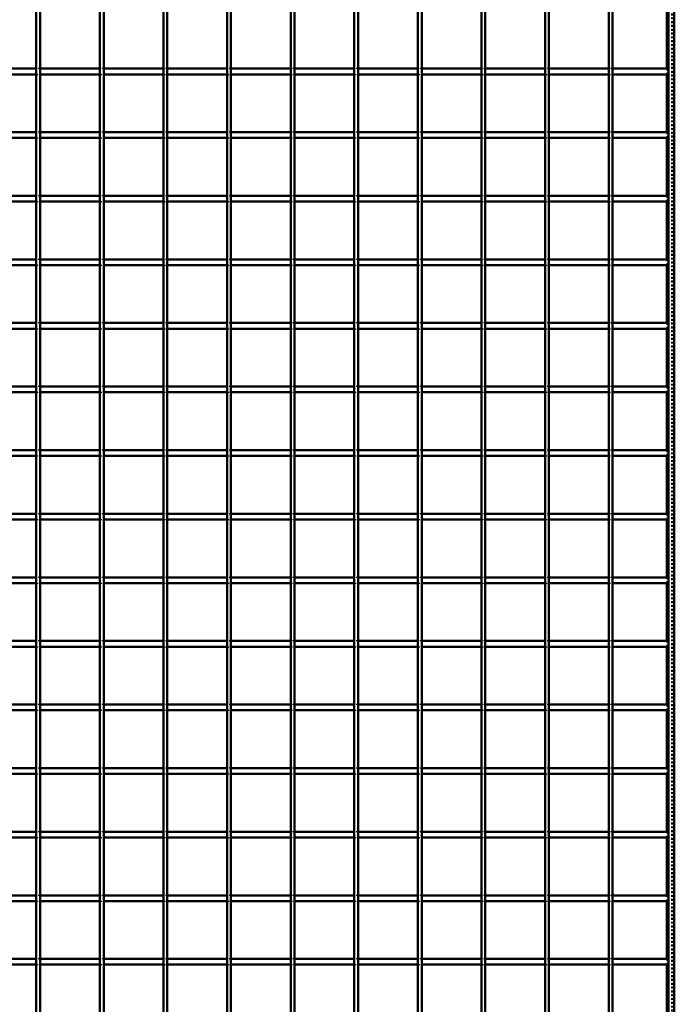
# Model space of a CAD drawing. Header units: millimetres. Extents: x -696 to 562, y -500 to 878.
# Tile 6 of 7: x 7 to 350, y -122 to 394. Entities that reach past the tile are written whole.
import ezdxf

# ---------------------------------------------------------------- set-up
doc = ezdxf.new("R2010")
doc.units = ezdxf.units.MM
doc.linetypes.add('Dashed', pattern=[2, 1, -1])
doc.layers.add('AM_0', color=7, linetype='Continuous', lineweight=50)
doc.layers.add('AM_9', color=6, linetype='Dashed', lineweight=25)

# ---------------------------------------------------------------- blocks, each defined once
blk = doc.blocks.new('1_LP330333P35011000700VERTICAL1_0_in_LPP3303331170010003500_4')
at = {"layer": 'AM_0'}
for p, q in [((347, 497), (347, -497)), ((350, 497), (350, -497)), ((346.05, 398.46), (346.05, 368.13)), ((346.05, 365.13), (346.05, 334.8)), ((346.05, 331.8), (346.05, 301.47)), ((346.05, 298.47), (346.05, 268.14)), ((346.05, 265.14), (346.05, 234.81)), ((346.05, 231.81), (346.05, 201.48)), ((346.05, 198.48), (346.05, 168.15)), ((346.05, 165.15), (346.05, 134.82)), ((346.05, 131.82), (346.05, 101.49)), ((346.05, 98.49), (346.05, 68.16)), ((346.05, 65.16), (346.05, 34.83)), ((346.05, 31.83), (346.05, 1.5)), ((346.05, -1.5), (346.05, -31.83)), ((346.05, -34.83), (346.05, -65.16)), ((346.05, -68.16), (346.05, -98.49)), ((346.05, -101.49), (346.05, -131.82))]:
    blk.add_line(p, q, dxfattribs=at)
at = {"layer": 'AM_9'}
for p, q in [((348.55, 497), (348.55, -497)), ((348.99, 497), (348.99, -497)), ((346.05, 368.13), (346.05, 365.13)), ((346.05, 334.8), (346.05, 331.8)), ((346.05, 301.47), (346.05, 298.47)), ((346.05, 268.14), (346.05, 265.14)), ((346.05, 234.81), (346.05, 231.81)), ((346.05, 201.48), (346.05, 198.48)), ((346.05, 168.15), (346.05, 165.15)), ((346.05, 134.82), (346.05, 131.82)), ((346.05, 101.49), (346.05, 98.49)), ((346.05, 68.16), (346.05, 65.16)), ((346.05, 34.83), (346.05, 31.83)), ((346.05, 1.5), (346.05, -1.5)), ((346.05, -31.83), (346.05, -34.83)), ((346.05, -65.16), (346.05, -68.16)), ((346.05, -98.49), (346.05, -101.49))]:
    blk.add_line(p, q, dxfattribs=at)
blk = doc.blocks.new('13_LP330333P35011000700VERTICALC11_0_in_LPP3303331170010003500_4')
at = {"layer": 'AM_0'}
for p, q in [((15.665, -497), (15.665, 497)), ((17.665, -497), (17.665, 497))]:
    blk.add_line(p, q, dxfattribs=at)
blk = doc.blocks.new('14_LP330333P35011000700VERTICALC12_0_in_LPP3303331170010003500_4')
at = {"layer": 'AM_0'}
for p, q in [((48.995, -497), (48.995, 497)), ((50.995, -497), (50.995, 497))]:
    blk.add_line(p, q, dxfattribs=at)
blk = doc.blocks.new('15_LP330333P35011000700VERTICALC13_0_in_LPP3303331170010003500_4')
at = {"layer": 'AM_0'}
for p, q in [((82.325, -497), (82.325, 497)), ((84.325, -497), (84.325, 497))]:
    blk.add_line(p, q, dxfattribs=at)
blk = doc.blocks.new('16_LP330333P35011000700VERTICALC14_0_in_LPP3303331170010003500_4')
at = {"layer": 'AM_0'}
for p, q in [((115.655, -497), (115.655, 497)), ((117.655, -497), (117.655, 497))]:
    blk.add_line(p, q, dxfattribs=at)
blk = doc.blocks.new('17_LP330333P35011000700VERTICALC15_0_in_LPP3303331170010003500_4')
at = {"layer": 'AM_0'}
for p, q in [((148.985, -497), (148.985, 497)), ((150.985, -497), (150.985, 497))]:
    blk.add_line(p, q, dxfattribs=at)
blk = doc.blocks.new('18_LP330333P35011000700VERTICALC16_0_in_LPP3303331170010003500_4')
at = {"layer": 'AM_0'}
for p, q in [((182.315, -497), (182.315, 497)), ((184.315, -497), (184.315, 497))]:
    blk.add_line(p, q, dxfattribs=at)
blk = doc.blocks.new('19_LP330333P35011000700VERTICALC17_0_in_LPP3303331170010003500_4')
at = {"layer": 'AM_0'}
for p, q in [((215.645, -497), (215.645, 497)), ((217.645, -497), (217.645, 497))]:
    blk.add_line(p, q, dxfattribs=at)
blk = doc.blocks.new('20_LP330333P35011000700VERTICALC18_0_in_LPP3303331170010003500_4')
at = {"layer": 'AM_0'}
for p, q in [((248.975, -497), (248.975, 497)), ((250.975, -497), (250.975, 497))]:
    blk.add_line(p, q, dxfattribs=at)
blk = doc.blocks.new('21_LP330333P35011000700VERTICALC19_0_in_LPP3303331170010003500_4')
at = {"layer": 'AM_0'}
for p, q in [((282.305, -497), (282.305, 497)), ((284.305, -497), (284.305, 497))]:
    blk.add_line(p, q, dxfattribs=at)
blk = doc.blocks.new('22_LP330333P35011000700VERTICALC20_0_in_LPP3303331170010003500_4')
at = {"layer": 'AM_0'}
for p, q in [((315.635, -497), (315.635, 497)), ((317.635, -497), (317.635, 497))]:
    blk.add_line(p, q, dxfattribs=at)
blk = doc.blocks.new('35_hzcyzpyenqxd6afd84x0zn5gw________0_in_LPP3303331170010003500_4')
at = {"layer": 'AM_0'}
for p, q in [((15.665, -98.49), (-15.665, -98.49)), ((15.665, -101.49), (-15.665, -101.49)), ((15.665, -98.49), (15.665, -101.49)), ((17.665, -101.49), (17.665, -98.49)), ((48.995, -98.49), (17.665, -98.49)), ((48.995, -101.49), (17.665, -101.49)), ((48.995, -98.49), (48.995, -101.49)), ((50.995, -101.49), (50.995, -98.49)), ((82.325, -98.49), (50.995, -98.49)), ((82.325, -101.49), (50.995, -101.49)), ((82.325, -98.49), (82.325, -101.49)), ((84.325, -101.49), (84.325, -98.49)), ((115.655, -98.49), (84.325, -98.49)), ((115.655, -101.49), (84.325, -101.49)), ((115.655, -98.49), (115.655, -101.49)), ((117.655, -101.49), (117.655, -98.49)), ((148.985, -98.49), (117.655, -98.49)), ((148.985, -101.49), (117.655, -101.49)), ((148.985, -98.49), (148.985, -101.49)), ((150.985, -101.49), (150.985, -98.49)), ((182.315, -98.49), (150.985, -98.49)), ((182.315, -101.49), (150.985, -101.49)), ((182.315, -98.49), (182.315, -101.49)), ((184.315, -101.49), (184.315, -98.49)), ((215.645, -98.49), (184.315, -98.49)), ((215.645, -101.49), (184.315, -101.49)), ((215.645, -98.49), (215.645, -101.49)), ((217.645, -101.49), (217.645, -98.49)), ((248.975, -98.49), (217.645, -98.49)), ((248.975, -101.49), (217.645, -101.49)), ((248.975, -98.49), (248.975, -101.49)), ((250.975, -101.49), (250.975, -98.49)), ((282.305, -98.49), (250.975, -98.49)), ((282.305, -101.49), (250.975, -101.49)), ((282.305, -98.49), (282.305, -101.49)), ((284.305, -101.49), (284.305, -98.49)), ((315.635, -98.49), (284.305, -98.49)), ((315.635, -101.49), (284.305, -101.49)), ((315.635, -98.49), (315.635, -101.49)), ((317.635, -101.49), (317.635, -98.49)), ((347, -98.49), (317.635, -98.49)), ((347, -101.49), (317.635, -101.49)), ((347, -98.49), (347, -101.49))]:
    blk.add_line(p, q, dxfattribs=at)
at = {"layer": 'AM_9'}
for p, q in [((17.665, -98.49), (15.665, -98.49)), ((15.665, -101.49), (17.665, -101.49)), ((50.995, -98.49), (48.995, -98.49)), ((48.995, -101.49), (50.995, -101.49)), ((84.325, -98.49), (82.325, -98.49)), ((82.325, -101.49), (84.325, -101.49)), ((117.655, -98.49), (115.655, -98.49)), ((115.655, -101.49), (117.655, -101.49)), ((150.985, -98.49), (148.985, -98.49)), ((148.985, -101.49), (150.985, -101.49)), ((184.315, -98.49), (182.315, -98.49)), ((182.315, -101.49), (184.315, -101.49)), ((217.645, -98.49), (215.645, -98.49)), ((215.645, -101.49), (217.645, -101.49)), ((250.975, -98.49), (248.975, -98.49)), ((248.975, -101.49), (250.975, -101.49)), ((284.305, -98.49), (282.305, -98.49)), ((282.305, -101.49), (284.305, -101.49)), ((317.635, -98.49), (315.635, -98.49)), ((315.635, -101.49), (317.635, -101.49))]:
    blk.add_line(p, q, dxfattribs=at)
blk = doc.blocks.new('36_xqg5qccw2bffuk1xe24c0advd________0_in_LPP3303331170010003500_4')
at = {"layer": 'AM_0'}
for p, q in [((15.665, -65.16), (-15.665, -65.16)), ((15.665, -65.16), (15.665, -68.16)), ((17.665, -68.16), (17.665, -65.16)), ((48.995, -65.16), (17.665, -65.16)), ((48.995, -65.16), (48.995, -68.16)), ((50.995, -68.16), (50.995, -65.16)), ((82.325, -65.16), (50.995, -65.16)), ((82.325, -65.16), (82.325, -68.16)), ((84.325, -68.16), (84.325, -65.16)), ((115.655, -65.16), (84.325, -65.16)), ((115.655, -65.16), (115.655, -68.16)), ((117.655, -68.16), (117.655, -65.16)), ((148.985, -65.16), (117.655, -65.16)), ((148.985, -65.16), (148.985, -68.16)), ((150.985, -68.16), (150.985, -65.16)), ((182.315, -65.16), (150.985, -65.16)), ((182.315, -65.16), (182.315, -68.16)), ((184.315, -68.16), (184.315, -65.16)), ((215.645, -65.16), (184.315, -65.16)), ((215.645, -65.16), (215.645, -68.16)), ((217.645, -68.16), (217.645, -65.16)), ((248.975, -65.16), (217.645, -65.16)), ((248.975, -65.16), (248.975, -68.16)), ((250.975, -68.16), (250.975, -65.16)), ((282.305, -65.16), (250.975, -65.16)), ((282.305, -65.16), (282.305, -68.16)), ((284.305, -68.16), (284.305, -65.16)), ((315.635, -65.16), (284.305, -65.16)), ((315.635, -65.16), (315.635, -68.16)), ((317.635, -68.16), (317.635, -65.16)), ((347, -65.16), (317.635, -65.16)), ((347, -65.16), (347, -68.16)), ((15.665, -68.16), (-15.665, -68.16)), ((48.995, -68.16), (17.665, -68.16)), ((82.325, -68.16), (50.995, -68.16)), ((115.655, -68.16), (84.325, -68.16)), ((148.985, -68.16), (117.655, -68.16)), ((182.315, -68.16), (150.985, -68.16)), ((215.645, -68.16), (184.315, -68.16)), ((248.975, -68.16), (217.645, -68.16)), ((282.305, -68.16), (250.975, -68.16)), ((315.635, -68.16), (284.305, -68.16)), ((347, -68.16), (317.635, -68.16))]:
    blk.add_line(p, q, dxfattribs=at)
at = {"layer": 'AM_9'}
for p, q in [((17.665, -65.16), (15.665, -65.16)), ((50.995, -65.16), (48.995, -65.16)), ((84.325, -65.16), (82.325, -65.16)), ((117.655, -65.16), (115.655, -65.16)), ((150.985, -65.16), (148.985, -65.16)), ((184.315, -65.16), (182.315, -65.16)), ((217.645, -65.16), (215.645, -65.16)), ((250.975, -65.16), (248.975, -65.16)), ((284.305, -65.16), (282.305, -65.16)), ((317.635, -65.16), (315.635, -65.16)), ((15.665, -68.16), (17.665, -68.16)), ((48.995, -68.16), (50.995, -68.16)), ((82.325, -68.16), (84.325, -68.16)), ((115.655, -68.16), (117.655, -68.16)), ((148.985, -68.16), (150.985, -68.16)), ((182.315, -68.16), (184.315, -68.16)), ((215.645, -68.16), (217.645, -68.16)), ((248.975, -68.16), (250.975, -68.16)), ((282.305, -68.16), (284.305, -68.16)), ((315.635, -68.16), (317.635, -68.16))]:
    blk.add_line(p, q, dxfattribs=at)
blk = doc.blocks.new('37_j4ew3pq302lbmgzq5lbo4mk5f________0_in_LPP3303331170010003500_4')
at = {"layer": 'AM_0'}
for p, q in [((15.665, -31.83), (-15.665, -31.83)), ((15.665, -34.83), (-15.665, -34.83)), ((15.665, -31.83), (15.665, -34.83)), ((17.665, -34.83), (17.665, -31.83)), ((48.995, -31.83), (17.665, -31.83)), ((48.995, -34.83), (17.665, -34.83)), ((48.995, -31.83), (48.995, -34.83)), ((50.995, -34.83), (50.995, -31.83)), ((82.325, -31.83), (50.995, -31.83)), ((82.325, -34.83), (50.995, -34.83)), ((82.325, -31.83), (82.325, -34.83)), ((84.325, -34.83), (84.325, -31.83)), ((115.655, -31.83), (84.325, -31.83)), ((115.655, -34.83), (84.325, -34.83)), ((115.655, -31.83), (115.655, -34.83)), ((117.655, -34.83), (117.655, -31.83)), ((148.985, -31.83), (117.655, -31.83)), ((148.985, -34.83), (117.655, -34.83)), ((148.985, -31.83), (148.985, -34.83)), ((150.985, -34.83), (150.985, -31.83)), ((182.315, -31.83), (150.985, -31.83)), ((182.315, -34.83), (150.985, -34.83)), ((182.315, -31.83), (182.315, -34.83)), ((184.315, -34.83), (184.315, -31.83)), ((215.645, -31.83), (184.315, -31.83)), ((215.645, -34.83), (184.315, -34.83)), ((215.645, -31.83), (215.645, -34.83)), ((217.645, -34.83), (217.645, -31.83)), ((248.975, -31.83), (217.645, -31.83)), ((248.975, -34.83), (217.645, -34.83)), ((248.975, -31.83), (248.975, -34.83)), ((250.975, -34.83), (250.975, -31.83)), ((282.305, -31.83), (250.975, -31.83)), ((282.305, -34.83), (250.975, -34.83)), ((282.305, -31.83), (282.305, -34.83)), ((284.305, -34.83), (284.305, -31.83)), ((315.635, -31.83), (284.305, -31.83)), ((315.635, -34.83), (284.305, -34.83)), ((315.635, -31.83), (315.635, -34.83)), ((317.635, -34.83), (317.635, -31.83)), ((347, -31.83), (317.635, -31.83)), ((347, -34.83), (317.635, -34.83)), ((347, -31.83), (347, -34.83))]:
    blk.add_line(p, q, dxfattribs=at)
at = {"layer": 'AM_9'}
for p, q in [((17.665, -31.83), (15.665, -31.83)), ((15.665, -34.83), (17.665, -34.83)), ((50.995, -31.83), (48.995, -31.83)), ((48.995, -34.83), (50.995, -34.83)), ((84.325, -31.83), (82.325, -31.83)), ((82.325, -34.83), (84.325, -34.83)), ((117.655, -31.83), (115.655, -31.83)), ((115.655, -34.83), (117.655, -34.83)), ((150.985, -31.83), (148.985, -31.83)), ((148.985, -34.83), (150.985, -34.83)), ((184.315, -31.83), (182.315, -31.83)), ((182.315, -34.83), (184.315, -34.83)), ((217.645, -31.83), (215.645, -31.83)), ((215.645, -34.83), (217.645, -34.83)), ((250.975, -31.83), (248.975, -31.83)), ((248.975, -34.83), (250.975, -34.83)), ((284.305, -31.83), (282.305, -31.83)), ((282.305, -34.83), (284.305, -34.83)), ((317.635, -31.83), (315.635, -31.83)), ((315.635, -34.83), (317.635, -34.83))]:
    blk.add_line(p, q, dxfattribs=at)
blk = doc.blocks.new('38_v9mpht1k2cjz7yeqeg72ng1te________0_in_LPP3303331170010003500_4')
at = {"layer": 'AM_0'}
for p, q in [((15.665, 1.5), (-15.665, 1.5)), ((15.665, 1.5), (15.665, -1.5)), ((17.665, -1.5), (17.665, 1.5)), ((48.995, 1.5), (17.665, 1.5)), ((48.995, 1.5), (48.995, -1.5)), ((50.995, -1.5), (50.995, 1.5)), ((82.325, 1.5), (50.995, 1.5)), ((82.325, 1.5), (82.325, -1.5)), ((84.325, -1.5), (84.325, 1.5)), ((115.655, 1.5), (84.325, 1.5)), ((115.655, 1.5), (115.655, -1.5)), ((117.655, -1.5), (117.655, 1.5)), ((148.985, 1.5), (117.655, 1.5)), ((148.985, 1.5), (148.985, -1.5)), ((150.985, -1.5), (150.985, 1.5)), ((182.315, 1.5), (150.985, 1.5)), ((182.315, 1.5), (182.315, -1.5)), ((184.315, -1.5), (184.315, 1.5)), ((215.645, 1.5), (184.315, 1.5)), ((215.645, 1.5), (215.645, -1.5)), ((217.645, -1.5), (217.645, 1.5)), ((248.975, 1.5), (217.645, 1.5)), ((248.975, 1.5), (248.975, -1.5)), ((250.975, -1.5), (250.975, 1.5)), ((282.305, 1.5), (250.975, 1.5)), ((282.305, 1.5), (282.305, -1.5)), ((284.305, -1.5), (284.305, 1.5)), ((315.635, 1.5), (284.305, 1.5)), ((315.635, 1.5), (315.635, -1.5)), ((317.635, -1.5), (317.635, 1.5)), ((347, 1.5), (317.635, 1.5)), ((347, 1.5), (347, -1.5)), ((15.665, -1.5), (-15.665, -1.5)), ((48.995, -1.5), (17.665, -1.5)), ((82.325, -1.5), (50.995, -1.5)), ((115.655, -1.5), (84.325, -1.5)), ((148.985, -1.5), (117.655, -1.5)), ((182.315, -1.5), (150.985, -1.5)), ((215.645, -1.5), (184.315, -1.5)), ((248.975, -1.5), (217.645, -1.5)), ((282.305, -1.5), (250.975, -1.5)), ((315.635, -1.5), (284.305, -1.5)), ((347, -1.5), (317.635, -1.5))]:
    blk.add_line(p, q, dxfattribs=at)
at = {"layer": 'AM_9'}
for p, q in [((17.665, 1.5), (15.665, 1.5)), ((50.995, 1.5), (48.995, 1.5)), ((84.325, 1.5), (82.325, 1.5)), ((117.655, 1.5), (115.655, 1.5)), ((150.985, 1.5), (148.985, 1.5)), ((184.315, 1.5), (182.315, 1.5)), ((217.645, 1.5), (215.645, 1.5)), ((250.975, 1.5), (248.975, 1.5)), ((284.305, 1.5), (282.305, 1.5)), ((317.635, 1.5), (315.635, 1.5)), ((15.665, -1.5), (17.665, -1.5)), ((48.995, -1.5), (50.995, -1.5)), ((82.325, -1.5), (84.325, -1.5)), ((115.655, -1.5), (117.655, -1.5)), ((148.985, -1.5), (150.985, -1.5)), ((182.315, -1.5), (184.315, -1.5)), ((215.645, -1.5), (217.645, -1.5)), ((248.975, -1.5), (250.975, -1.5)), ((282.305, -1.5), (284.305, -1.5)), ((315.635, -1.5), (317.635, -1.5))]:
    blk.add_line(p, q, dxfattribs=at)
blk = doc.blocks.new('39_onf0prrca7n8ifk83nmfxt8hm________0_in_LPP3303331170010003500_4')
at = {"layer": 'AM_0'}
for p, q in [((15.665, 34.83), (-15.665, 34.83)), ((15.665, 31.83), (-15.665, 31.83)), ((15.665, 34.83), (15.665, 31.83)), ((17.665, 31.83), (17.665, 34.83)), ((48.995, 34.83), (17.665, 34.83)), ((48.995, 31.83), (17.665, 31.83)), ((48.995, 34.83), (48.995, 31.83)), ((50.995, 31.83), (50.995, 34.83)), ((82.325, 34.83), (50.995, 34.83)), ((82.325, 31.83), (50.995, 31.83)), ((82.325, 34.83), (82.325, 31.83)), ((84.325, 31.83), (84.325, 34.83)), ((115.655, 34.83), (84.325, 34.83)), ((115.655, 31.83), (84.325, 31.83)), ((115.655, 34.83), (115.655, 31.83)), ((117.655, 31.83), (117.655, 34.83)), ((148.985, 34.83), (117.655, 34.83)), ((148.985, 31.83), (117.655, 31.83)), ((148.985, 34.83), (148.985, 31.83)), ((150.985, 31.83), (150.985, 34.83)), ((182.315, 34.83), (150.985, 34.83)), ((182.315, 31.83), (150.985, 31.83)), ((182.315, 34.83), (182.315, 31.83)), ((184.315, 31.83), (184.315, 34.83)), ((215.645, 34.83), (184.315, 34.83)), ((215.645, 31.83), (184.315, 31.83)), ((215.645, 34.83), (215.645, 31.83)), ((217.645, 31.83), (217.645, 34.83)), ((248.975, 34.83), (217.645, 34.83)), ((248.975, 31.83), (217.645, 31.83)), ((248.975, 34.83), (248.975, 31.83)), ((250.975, 31.83), (250.975, 34.83)), ((282.305, 34.83), (250.975, 34.83)), ((282.305, 31.83), (250.975, 31.83)), ((282.305, 34.83), (282.305, 31.83)), ((284.305, 31.83), (284.305, 34.83)), ((315.635, 34.83), (284.305, 34.83)), ((315.635, 31.83), (284.305, 31.83)), ((315.635, 34.83), (315.635, 31.83)), ((317.635, 31.83), (317.635, 34.83)), ((347, 34.83), (317.635, 34.83)), ((347, 31.83), (317.635, 31.83)), ((347, 34.83), (347, 31.83))]:
    blk.add_line(p, q, dxfattribs=at)
at = {"layer": 'AM_9'}
for p, q in [((17.665, 34.83), (15.665, 34.83)), ((15.665, 31.83), (17.665, 31.83)), ((50.995, 34.83), (48.995, 34.83)), ((48.995, 31.83), (50.995, 31.83)), ((84.325, 34.83), (82.325, 34.83)), ((82.325, 31.83), (84.325, 31.83)), ((117.655, 34.83), (115.655, 34.83)), ((115.655, 31.83), (117.655, 31.83)), ((150.985, 34.83), (148.985, 34.83)), ((148.985, 31.83), (150.985, 31.83)), ((184.315, 34.83), (182.315, 34.83)), ((182.315, 31.83), (184.315, 31.83)), ((217.645, 34.83), (215.645, 34.83)), ((215.645, 31.83), (217.645, 31.83)), ((250.975, 34.83), (248.975, 34.83)), ((248.975, 31.83), (250.975, 31.83)), ((284.305, 34.83), (282.305, 34.83)), ((282.305, 31.83), (284.305, 31.83)), ((317.635, 34.83), (315.635, 34.83)), ((315.635, 31.83), (317.635, 31.83))]:
    blk.add_line(p, q, dxfattribs=at)
blk = doc.blocks.new('40_upgfii7c4h0xskoc8chufzns0________0_in_LPP3303331170010003500_4')
at = {"layer": 'AM_0'}
for p, q in [((15.665, 68.16), (-15.665, 68.16)), ((15.665, 68.16), (15.665, 65.16)), ((17.665, 65.16), (17.665, 68.16)), ((48.995, 68.16), (17.665, 68.16)), ((48.995, 68.16), (48.995, 65.16)), ((50.995, 65.16), (50.995, 68.16)), ((82.325, 68.16), (50.995, 68.16)), ((82.325, 68.16), (82.325, 65.16)), ((84.325, 65.16), (84.325, 68.16)), ((115.655, 68.16), (84.325, 68.16)), ((115.655, 68.16), (115.655, 65.16)), ((117.655, 65.16), (117.655, 68.16)), ((148.985, 68.16), (117.655, 68.16)), ((148.985, 68.16), (148.985, 65.16)), ((150.985, 65.16), (150.985, 68.16)), ((182.315, 68.16), (150.985, 68.16)), ((182.315, 68.16), (182.315, 65.16)), ((184.315, 65.16), (184.315, 68.16)), ((215.645, 68.16), (184.315, 68.16)), ((215.645, 68.16), (215.645, 65.16)), ((217.645, 65.16), (217.645, 68.16)), ((248.975, 68.16), (217.645, 68.16)), ((248.975, 68.16), (248.975, 65.16)), ((250.975, 65.16), (250.975, 68.16)), ((282.305, 68.16), (250.975, 68.16)), ((282.305, 68.16), (282.305, 65.16)), ((284.305, 65.16), (284.305, 68.16)), ((315.635, 68.16), (284.305, 68.16)), ((315.635, 68.16), (315.635, 65.16)), ((317.635, 65.16), (317.635, 68.16)), ((347, 68.16), (317.635, 68.16)), ((347, 68.16), (347, 65.16)), ((15.665, 65.16), (-15.665, 65.16)), ((48.995, 65.16), (17.665, 65.16)), ((82.325, 65.16), (50.995, 65.16)), ((115.655, 65.16), (84.325, 65.16)), ((148.985, 65.16), (117.655, 65.16)), ((182.315, 65.16), (150.985, 65.16)), ((215.645, 65.16), (184.315, 65.16)), ((248.975, 65.16), (217.645, 65.16)), ((282.305, 65.16), (250.975, 65.16)), ((315.635, 65.16), (284.305, 65.16)), ((347, 65.16), (317.635, 65.16))]:
    blk.add_line(p, q, dxfattribs=at)
at = {"layer": 'AM_9'}
for p, q in [((17.665, 68.16), (15.665, 68.16)), ((50.995, 68.16), (48.995, 68.16)), ((84.325, 68.16), (82.325, 68.16)), ((117.655, 68.16), (115.655, 68.16)), ((150.985, 68.16), (148.985, 68.16)), ((184.315, 68.16), (182.315, 68.16)), ((217.645, 68.16), (215.645, 68.16)), ((250.975, 68.16), (248.975, 68.16)), ((284.305, 68.16), (282.305, 68.16)), ((317.635, 68.16), (315.635, 68.16)), ((15.665, 65.16), (17.665, 65.16)), ((48.995, 65.16), (50.995, 65.16)), ((82.325, 65.16), (84.325, 65.16)), ((115.655, 65.16), (117.655, 65.16)), ((148.985, 65.16), (150.985, 65.16)), ((182.315, 65.16), (184.315, 65.16)), ((215.645, 65.16), (217.645, 65.16)), ((248.975, 65.16), (250.975, 65.16)), ((282.305, 65.16), (284.305, 65.16)), ((315.635, 65.16), (317.635, 65.16))]:
    blk.add_line(p, q, dxfattribs=at)
blk = doc.blocks.new('41_g3bzhksz2kqz984dn8t401xjf________0_in_LPP3303331170010003500_4')
at = {"layer": 'AM_0'}
for p, q in [((15.665, 101.49), (-15.665, 101.49)), ((15.665, 98.49), (-15.665, 98.49)), ((15.665, 101.49), (15.665, 98.49)), ((17.665, 98.49), (17.665, 101.49)), ((48.995, 101.49), (17.665, 101.49)), ((48.995, 98.49), (17.665, 98.49)), ((48.995, 101.49), (48.995, 98.49)), ((50.995, 98.49), (50.995, 101.49)), ((82.325, 101.49), (50.995, 101.49)), ((82.325, 98.49), (50.995, 98.49)), ((82.325, 101.49), (82.325, 98.49)), ((84.325, 98.49), (84.325, 101.49)), ((115.655, 101.49), (84.325, 101.49)), ((115.655, 98.49), (84.325, 98.49)), ((115.655, 101.49), (115.655, 98.49)), ((117.655, 98.49), (117.655, 101.49)), ((148.985, 101.49), (117.655, 101.49)), ((148.985, 98.49), (117.655, 98.49)), ((148.985, 101.49), (148.985, 98.49)), ((150.985, 98.49), (150.985, 101.49)), ((182.315, 101.49), (150.985, 101.49)), ((182.315, 98.49), (150.985, 98.49)), ((182.315, 101.49), (182.315, 98.49)), ((184.315, 98.49), (184.315, 101.49)), ((215.645, 101.49), (184.315, 101.49)), ((215.645, 98.49), (184.315, 98.49)), ((215.645, 101.49), (215.645, 98.49)), ((217.645, 98.49), (217.645, 101.49)), ((248.975, 101.49), (217.645, 101.49)), ((248.975, 98.49), (217.645, 98.49)), ((248.975, 101.49), (248.975, 98.49)), ((250.975, 98.49), (250.975, 101.49)), ((282.305, 101.49), (250.975, 101.49)), ((282.305, 98.49), (250.975, 98.49)), ((282.305, 101.49), (282.305, 98.49)), ((284.305, 98.49), (284.305, 101.49)), ((315.635, 101.49), (284.305, 101.49)), ((315.635, 98.49), (284.305, 98.49)), ((315.635, 101.49), (315.635, 98.49)), ((317.635, 98.49), (317.635, 101.49)), ((347, 101.49), (317.635, 101.49)), ((347, 98.49), (317.635, 98.49)), ((347, 101.49), (347, 98.49))]:
    blk.add_line(p, q, dxfattribs=at)
at = {"layer": 'AM_9'}
for p, q in [((17.665, 101.49), (15.665, 101.49)), ((15.665, 98.49), (17.665, 98.49)), ((50.995, 101.49), (48.995, 101.49)), ((48.995, 98.49), (50.995, 98.49)), ((84.325, 101.49), (82.325, 101.49)), ((82.325, 98.49), (84.325, 98.49)), ((117.655, 101.49), (115.655, 101.49)), ((115.655, 98.49), (117.655, 98.49)), ((150.985, 101.49), (148.985, 101.49)), ((148.985, 98.49), (150.985, 98.49)), ((184.315, 101.49), (182.315, 101.49)), ((182.315, 98.49), (184.315, 98.49)), ((217.645, 101.49), (215.645, 101.49)), ((215.645, 98.49), (217.645, 98.49)), ((250.975, 101.49), (248.975, 101.49)), ((248.975, 98.49), (250.975, 98.49)), ((284.305, 101.49), (282.305, 101.49)), ((282.305, 98.49), (284.305, 98.49)), ((317.635, 101.49), (315.635, 101.49)), ((315.635, 98.49), (317.635, 98.49))]:
    blk.add_line(p, q, dxfattribs=at)
blk = doc.blocks.new('42_3zz5bh3qg9fpqe7x3pqjv2xaf________0_in_LPP3303331170010003500_4')
at = {"layer": 'AM_0'}
for p, q in [((15.665, 134.82), (-15.665, 134.82)), ((15.665, 134.82), (15.665, 131.82)), ((17.665, 131.82), (17.665, 134.82)), ((48.995, 134.82), (17.665, 134.82)), ((48.995, 134.82), (48.995, 131.82)), ((50.995, 131.82), (50.995, 134.82)), ((82.325, 134.82), (50.995, 134.82)), ((82.325, 134.82), (82.325, 131.82)), ((84.325, 131.82), (84.325, 134.82)), ((115.655, 134.82), (84.325, 134.82)), ((115.655, 134.82), (115.655, 131.82)), ((117.655, 131.82), (117.655, 134.82)), ((148.985, 134.82), (117.655, 134.82)), ((148.985, 134.82), (148.985, 131.82)), ((150.985, 131.82), (150.985, 134.82)), ((182.315, 134.82), (150.985, 134.82)), ((182.315, 134.82), (182.315, 131.82)), ((184.315, 131.82), (184.315, 134.82)), ((215.645, 134.82), (184.315, 134.82)), ((215.645, 134.82), (215.645, 131.82)), ((217.645, 131.82), (217.645, 134.82)), ((248.975, 134.82), (217.645, 134.82)), ((248.975, 134.82), (248.975, 131.82)), ((250.975, 131.82), (250.975, 134.82)), ((282.305, 134.82), (250.975, 134.82)), ((282.305, 134.82), (282.305, 131.82)), ((284.305, 131.82), (284.305, 134.82)), ((315.635, 134.82), (284.305, 134.82)), ((315.635, 134.82), (315.635, 131.82)), ((317.635, 131.82), (317.635, 134.82)), ((347, 134.82), (317.635, 134.82)), ((347, 134.82), (347, 131.82)), ((15.665, 131.82), (-15.665, 131.82)), ((48.995, 131.82), (17.665, 131.82)), ((82.325, 131.82), (50.995, 131.82)), ((115.655, 131.82), (84.325, 131.82)), ((148.985, 131.82), (117.655, 131.82)), ((182.315, 131.82), (150.985, 131.82)), ((215.645, 131.82), (184.315, 131.82)), ((248.975, 131.82), (217.645, 131.82)), ((282.305, 131.82), (250.975, 131.82)), ((315.635, 131.82), (284.305, 131.82)), ((347, 131.82), (317.635, 131.82))]:
    blk.add_line(p, q, dxfattribs=at)
at = {"layer": 'AM_9'}
for p, q in [((17.665, 134.82), (15.665, 134.82)), ((50.995, 134.82), (48.995, 134.82)), ((84.325, 134.82), (82.325, 134.82)), ((117.655, 134.82), (115.655, 134.82)), ((150.985, 134.82), (148.985, 134.82)), ((184.315, 134.82), (182.315, 134.82)), ((217.645, 134.82), (215.645, 134.82)), ((250.975, 134.82), (248.975, 134.82)), ((284.305, 134.82), (282.305, 134.82)), ((317.635, 134.82), (315.635, 134.82)), ((15.665, 131.82), (17.665, 131.82)), ((48.995, 131.82), (50.995, 131.82)), ((82.325, 131.82), (84.325, 131.82)), ((115.655, 131.82), (117.655, 131.82)), ((148.985, 131.82), (150.985, 131.82)), ((182.315, 131.82), (184.315, 131.82)), ((215.645, 131.82), (217.645, 131.82)), ((248.975, 131.82), (250.975, 131.82)), ((282.305, 131.82), (284.305, 131.82)), ((315.635, 131.82), (317.635, 131.82))]:
    blk.add_line(p, q, dxfattribs=at)
blk = doc.blocks.new('43_ajv6lmqc38reu2789wbxk7d0b________0_in_LPP3303331170010003500_4')
at = {"layer": 'AM_0'}
for p, q in [((15.665, 168.15), (-15.665, 168.15)), ((15.665, 165.15), (-15.665, 165.15)), ((15.665, 168.15), (15.665, 165.15)), ((17.665, 165.15), (17.665, 168.15)), ((48.995, 168.15), (17.665, 168.15)), ((48.995, 165.15), (17.665, 165.15)), ((48.995, 168.15), (48.995, 165.15)), ((50.995, 165.15), (50.995, 168.15)), ((82.325, 168.15), (50.995, 168.15)), ((82.325, 165.15), (50.995, 165.15)), ((82.325, 168.15), (82.325, 165.15)), ((84.325, 165.15), (84.325, 168.15)), ((115.655, 168.15), (84.325, 168.15)), ((115.655, 165.15), (84.325, 165.15)), ((115.655, 168.15), (115.655, 165.15)), ((117.655, 165.15), (117.655, 168.15)), ((148.985, 168.15), (117.655, 168.15)), ((148.985, 165.15), (117.655, 165.15)), ((148.985, 168.15), (148.985, 165.15)), ((150.985, 165.15), (150.985, 168.15)), ((182.315, 168.15), (150.985, 168.15)), ((182.315, 165.15), (150.985, 165.15)), ((182.315, 168.15), (182.315, 165.15)), ((184.315, 165.15), (184.315, 168.15)), ((215.645, 168.15), (184.315, 168.15)), ((215.645, 165.15), (184.315, 165.15)), ((215.645, 168.15), (215.645, 165.15)), ((217.645, 165.15), (217.645, 168.15)), ((248.975, 168.15), (217.645, 168.15)), ((248.975, 165.15), (217.645, 165.15)), ((248.975, 168.15), (248.975, 165.15)), ((250.975, 165.15), (250.975, 168.15)), ((282.305, 168.15), (250.975, 168.15)), ((282.305, 165.15), (250.975, 165.15)), ((282.305, 168.15), (282.305, 165.15)), ((284.305, 165.15), (284.305, 168.15)), ((315.635, 168.15), (284.305, 168.15)), ((315.635, 165.15), (284.305, 165.15)), ((315.635, 168.15), (315.635, 165.15)), ((317.635, 165.15), (317.635, 168.15)), ((347, 168.15), (317.635, 168.15)), ((347, 165.15), (317.635, 165.15)), ((347, 168.15), (347, 165.15))]:
    blk.add_line(p, q, dxfattribs=at)
at = {"layer": 'AM_9'}
for p, q in [((17.665, 168.15), (15.665, 168.15)), ((15.665, 165.15), (17.665, 165.15)), ((50.995, 168.15), (48.995, 168.15)), ((48.995, 165.15), (50.995, 165.15)), ((84.325, 168.15), (82.325, 168.15)), ((82.325, 165.15), (84.325, 165.15)), ((117.655, 168.15), (115.655, 168.15)), ((115.655, 165.15), (117.655, 165.15)), ((150.985, 168.15), (148.985, 168.15)), ((148.985, 165.15), (150.985, 165.15)), ((184.315, 168.15), (182.315, 168.15)), ((182.315, 165.15), (184.315, 165.15)), ((217.645, 168.15), (215.645, 168.15)), ((215.645, 165.15), (217.645, 165.15)), ((250.975, 168.15), (248.975, 168.15)), ((248.975, 165.15), (250.975, 165.15)), ((284.305, 168.15), (282.305, 168.15)), ((282.305, 165.15), (284.305, 165.15)), ((317.635, 168.15), (315.635, 168.15)), ((315.635, 165.15), (317.635, 165.15))]:
    blk.add_line(p, q, dxfattribs=at)
blk = doc.blocks.new('44_77hg6ennkc1lb5c107v4ohnls________0_in_LPP3303331170010003500_4')
at = {"layer": 'AM_0'}
for p, q in [((15.665, 201.48), (-15.665, 201.48)), ((15.665, 201.48), (15.665, 198.48)), ((17.665, 198.48), (17.665, 201.48)), ((48.995, 201.48), (17.665, 201.48)), ((48.995, 201.48), (48.995, 198.48)), ((50.995, 198.48), (50.995, 201.48)), ((82.325, 201.48), (50.995, 201.48)), ((82.325, 201.48), (82.325, 198.48)), ((84.325, 198.48), (84.325, 201.48)), ((115.655, 201.48), (84.325, 201.48)), ((115.655, 201.48), (115.655, 198.48)), ((117.655, 198.48), (117.655, 201.48)), ((148.985, 201.48), (117.655, 201.48)), ((148.985, 201.48), (148.985, 198.48)), ((150.985, 198.48), (150.985, 201.48)), ((182.315, 201.48), (150.985, 201.48)), ((182.315, 201.48), (182.315, 198.48)), ((184.315, 198.48), (184.315, 201.48)), ((215.645, 201.48), (184.315, 201.48)), ((215.645, 201.48), (215.645, 198.48)), ((217.645, 198.48), (217.645, 201.48)), ((248.975, 201.48), (217.645, 201.48)), ((248.975, 201.48), (248.975, 198.48)), ((250.975, 198.48), (250.975, 201.48)), ((282.305, 201.48), (250.975, 201.48)), ((282.305, 201.48), (282.305, 198.48)), ((284.305, 198.48), (284.305, 201.48)), ((315.635, 201.48), (284.305, 201.48)), ((315.635, 201.48), (315.635, 198.48)), ((317.635, 198.48), (317.635, 201.48)), ((347, 201.48), (317.635, 201.48)), ((347, 201.48), (347, 198.48)), ((15.665, 198.48), (-15.665, 198.48)), ((48.995, 198.48), (17.665, 198.48)), ((82.325, 198.48), (50.995, 198.48)), ((115.655, 198.48), (84.325, 198.48)), ((148.985, 198.48), (117.655, 198.48)), ((182.315, 198.48), (150.985, 198.48)), ((215.645, 198.48), (184.315, 198.48)), ((248.975, 198.48), (217.645, 198.48)), ((282.305, 198.48), (250.975, 198.48)), ((315.635, 198.48), (284.305, 198.48)), ((347, 198.48), (317.635, 198.48))]:
    blk.add_line(p, q, dxfattribs=at)
at = {"layer": 'AM_9'}
for p, q in [((17.665, 201.48), (15.665, 201.48)), ((50.995, 201.48), (48.995, 201.48)), ((84.325, 201.48), (82.325, 201.48)), ((117.655, 201.48), (115.655, 201.48)), ((150.985, 201.48), (148.985, 201.48)), ((184.315, 201.48), (182.315, 201.48)), ((217.645, 201.48), (215.645, 201.48)), ((250.975, 201.48), (248.975, 201.48)), ((284.305, 201.48), (282.305, 201.48)), ((317.635, 201.48), (315.635, 201.48)), ((15.665, 198.48), (17.665, 198.48)), ((48.995, 198.48), (50.995, 198.48)), ((82.325, 198.48), (84.325, 198.48)), ((115.655, 198.48), (117.655, 198.48)), ((148.985, 198.48), (150.985, 198.48)), ((182.315, 198.48), (184.315, 198.48)), ((215.645, 198.48), (217.645, 198.48)), ((248.975, 198.48), (250.975, 198.48)), ((282.305, 198.48), (284.305, 198.48)), ((315.635, 198.48), (317.635, 198.48))]:
    blk.add_line(p, q, dxfattribs=at)
blk = doc.blocks.new('45_vclibp0ii663w5q01rglf21qh________0_in_LPP3303331170010003500_4')
at = {"layer": 'AM_0'}
for p, q in [((15.665, 234.81), (-15.665, 234.81)), ((15.665, 234.81), (15.665, 231.81)), ((17.665, 231.81), (17.665, 234.81)), ((48.995, 234.81), (17.665, 234.81)), ((48.995, 234.81), (48.995, 231.81)), ((50.995, 231.81), (50.995, 234.81)), ((82.325, 234.81), (50.995, 234.81)), ((82.325, 234.81), (82.325, 231.81)), ((84.325, 231.81), (84.325, 234.81)), ((115.655, 234.81), (84.325, 234.81)), ((115.655, 234.81), (115.655, 231.81)), ((117.655, 231.81), (117.655, 234.81)), ((148.985, 234.81), (117.655, 234.81)), ((148.985, 234.81), (148.985, 231.81)), ((150.985, 231.81), (150.985, 234.81)), ((182.315, 234.81), (150.985, 234.81)), ((182.315, 234.81), (182.315, 231.81)), ((184.315, 231.81), (184.315, 234.81)), ((215.645, 234.81), (184.315, 234.81)), ((215.645, 234.81), (215.645, 231.81)), ((217.645, 231.81), (217.645, 234.81)), ((248.975, 234.81), (217.645, 234.81)), ((248.975, 234.81), (248.975, 231.81)), ((250.975, 231.81), (250.975, 234.81)), ((282.305, 234.81), (250.975, 234.81)), ((282.305, 234.81), (282.305, 231.81)), ((284.305, 231.81), (284.305, 234.81)), ((315.635, 234.81), (284.305, 234.81)), ((315.635, 234.81), (315.635, 231.81)), ((317.635, 231.81), (317.635, 234.81)), ((347, 234.81), (317.635, 234.81)), ((347, 234.81), (347, 231.81)), ((15.665, 231.81), (-15.665, 231.81)), ((48.995, 231.81), (17.665, 231.81)), ((82.325, 231.81), (50.995, 231.81)), ((115.655, 231.81), (84.325, 231.81)), ((148.985, 231.81), (117.655, 231.81)), ((182.315, 231.81), (150.985, 231.81)), ((215.645, 231.81), (184.315, 231.81)), ((248.975, 231.81), (217.645, 231.81)), ((282.305, 231.81), (250.975, 231.81)), ((315.635, 231.81), (284.305, 231.81)), ((347, 231.81), (317.635, 231.81))]:
    blk.add_line(p, q, dxfattribs=at)
at = {"layer": 'AM_9'}
for p, q in [((17.665, 234.81), (15.665, 234.81)), ((50.995, 234.81), (48.995, 234.81)), ((84.325, 234.81), (82.325, 234.81)), ((117.655, 234.81), (115.655, 234.81)), ((150.985, 234.81), (148.985, 234.81)), ((184.315, 234.81), (182.315, 234.81)), ((217.645, 234.81), (215.645, 234.81)), ((250.975, 234.81), (248.975, 234.81)), ((284.305, 234.81), (282.305, 234.81)), ((317.635, 234.81), (315.635, 234.81)), ((15.665, 231.81), (17.665, 231.81)), ((48.995, 231.81), (50.995, 231.81)), ((82.325, 231.81), (84.325, 231.81)), ((115.655, 231.81), (117.655, 231.81)), ((148.985, 231.81), (150.985, 231.81)), ((182.315, 231.81), (184.315, 231.81)), ((215.645, 231.81), (217.645, 231.81)), ((248.975, 231.81), (250.975, 231.81)), ((282.305, 231.81), (284.305, 231.81)), ((315.635, 231.81), (317.635, 231.81))]:
    blk.add_line(p, q, dxfattribs=at)
blk = doc.blocks.new('46_dvl55gwssqncnoxfz8t0lsseb________0_in_LPP3303331170010003500_4')
at = {"layer": 'AM_0'}
for p, q in [((15.665, 268.14), (-15.665, 268.14)), ((15.665, 265.14), (-15.665, 265.14)), ((15.665, 268.14), (15.665, 265.14)), ((17.665, 265.14), (17.665, 268.14)), ((48.995, 268.14), (17.665, 268.14)), ((48.995, 265.14), (17.665, 265.14)), ((48.995, 268.14), (48.995, 265.14)), ((50.995, 265.14), (50.995, 268.14)), ((82.325, 268.14), (50.995, 268.14)), ((82.325, 265.14), (50.995, 265.14)), ((82.325, 268.14), (82.325, 265.14)), ((84.325, 265.14), (84.325, 268.14)), ((115.655, 268.14), (84.325, 268.14)), ((115.655, 265.14), (84.325, 265.14)), ((115.655, 268.14), (115.655, 265.14)), ((117.655, 265.14), (117.655, 268.14)), ((148.985, 268.14), (117.655, 268.14)), ((148.985, 265.14), (117.655, 265.14)), ((148.985, 268.14), (148.985, 265.14)), ((150.985, 265.14), (150.985, 268.14)), ((182.315, 268.14), (150.985, 268.14)), ((182.315, 265.14), (150.985, 265.14)), ((182.315, 268.14), (182.315, 265.14)), ((184.315, 265.14), (184.315, 268.14)), ((215.645, 268.14), (184.315, 268.14)), ((215.645, 265.14), (184.315, 265.14)), ((215.645, 268.14), (215.645, 265.14)), ((217.645, 265.14), (217.645, 268.14)), ((248.975, 268.14), (217.645, 268.14)), ((248.975, 265.14), (217.645, 265.14)), ((248.975, 268.14), (248.975, 265.14)), ((250.975, 265.14), (250.975, 268.14)), ((282.305, 268.14), (250.975, 268.14)), ((282.305, 265.14), (250.975, 265.14)), ((282.305, 268.14), (282.305, 265.14)), ((284.305, 265.14), (284.305, 268.14)), ((315.635, 268.14), (284.305, 268.14)), ((315.635, 265.14), (284.305, 265.14)), ((315.635, 268.14), (315.635, 265.14)), ((317.635, 265.14), (317.635, 268.14)), ((347, 268.14), (317.635, 268.14)), ((347, 265.14), (317.635, 265.14)), ((347, 268.14), (347, 265.14))]:
    blk.add_line(p, q, dxfattribs=at)
at = {"layer": 'AM_9'}
for p, q in [((17.665, 268.14), (15.665, 268.14)), ((15.665, 265.14), (17.665, 265.14)), ((50.995, 268.14), (48.995, 268.14)), ((48.995, 265.14), (50.995, 265.14)), ((84.325, 268.14), (82.325, 268.14)), ((82.325, 265.14), (84.325, 265.14)), ((117.655, 268.14), (115.655, 268.14)), ((115.655, 265.14), (117.655, 265.14)), ((150.985, 268.14), (148.985, 268.14)), ((148.985, 265.14), (150.985, 265.14)), ((184.315, 268.14), (182.315, 268.14)), ((182.315, 265.14), (184.315, 265.14)), ((217.645, 268.14), (215.645, 268.14)), ((215.645, 265.14), (217.645, 265.14)), ((250.975, 268.14), (248.975, 268.14)), ((248.975, 265.14), (250.975, 265.14)), ((284.305, 268.14), (282.305, 268.14)), ((282.305, 265.14), (284.305, 265.14)), ((317.635, 268.14), (315.635, 268.14)), ((315.635, 265.14), (317.635, 265.14))]:
    blk.add_line(p, q, dxfattribs=at)
blk = doc.blocks.new('47_m2wt8wf8retn29hjmkjhj8hpg________0_in_LPP3303331170010003500_4')
at = {"layer": 'AM_0'}
for p, q in [((15.665, 301.47), (-15.665, 301.47)), ((15.665, 301.47), (15.665, 298.47)), ((17.665, 298.47), (17.665, 301.47)), ((48.995, 301.47), (17.665, 301.47)), ((48.995, 301.47), (48.995, 298.47)), ((50.995, 298.47), (50.995, 301.47)), ((82.325, 301.47), (50.995, 301.47)), ((82.325, 301.47), (82.325, 298.47)), ((84.325, 298.47), (84.325, 301.47)), ((115.655, 301.47), (84.325, 301.47)), ((115.655, 301.47), (115.655, 298.47)), ((117.655, 298.47), (117.655, 301.47)), ((148.985, 301.47), (117.655, 301.47)), ((148.985, 301.47), (148.985, 298.47)), ((150.985, 298.47), (150.985, 301.47)), ((182.315, 301.47), (150.985, 301.47)), ((182.315, 301.47), (182.315, 298.47)), ((184.315, 298.47), (184.315, 301.47)), ((215.645, 301.47), (184.315, 301.47)), ((215.645, 301.47), (215.645, 298.47)), ((217.645, 298.47), (217.645, 301.47)), ((248.975, 301.47), (217.645, 301.47)), ((248.975, 301.47), (248.975, 298.47)), ((250.975, 298.47), (250.975, 301.47)), ((282.305, 301.47), (250.975, 301.47)), ((282.305, 301.47), (282.305, 298.47)), ((284.305, 298.47), (284.305, 301.47)), ((315.635, 301.47), (284.305, 301.47)), ((315.635, 301.47), (315.635, 298.47)), ((317.635, 298.47), (317.635, 301.47)), ((347, 301.47), (317.635, 301.47)), ((347, 301.47), (347, 298.47)), ((15.665, 298.47), (-15.665, 298.47)), ((48.995, 298.47), (17.665, 298.47)), ((82.325, 298.47), (50.995, 298.47)), ((115.655, 298.47), (84.325, 298.47)), ((148.985, 298.47), (117.655, 298.47)), ((182.315, 298.47), (150.985, 298.47)), ((215.645, 298.47), (184.315, 298.47)), ((248.975, 298.47), (217.645, 298.47)), ((282.305, 298.47), (250.975, 298.47)), ((315.635, 298.47), (284.305, 298.47)), ((347, 298.47), (317.635, 298.47))]:
    blk.add_line(p, q, dxfattribs=at)
at = {"layer": 'AM_9'}
for p, q in [((17.665, 301.47), (15.665, 301.47)), ((50.995, 301.47), (48.995, 301.47)), ((84.325, 301.47), (82.325, 301.47)), ((117.655, 301.47), (115.655, 301.47)), ((150.985, 301.47), (148.985, 301.47)), ((184.315, 301.47), (182.315, 301.47)), ((217.645, 301.47), (215.645, 301.47)), ((250.975, 301.47), (248.975, 301.47)), ((284.305, 301.47), (282.305, 301.47)), ((317.635, 301.47), (315.635, 301.47)), ((15.665, 298.47), (17.665, 298.47)), ((48.995, 298.47), (50.995, 298.47)), ((82.325, 298.47), (84.325, 298.47)), ((115.655, 298.47), (117.655, 298.47)), ((148.985, 298.47), (150.985, 298.47)), ((182.315, 298.47), (184.315, 298.47)), ((215.645, 298.47), (217.645, 298.47)), ((248.975, 298.47), (250.975, 298.47)), ((282.305, 298.47), (284.305, 298.47)), ((315.635, 298.47), (317.635, 298.47))]:
    blk.add_line(p, q, dxfattribs=at)
blk = doc.blocks.new('48_iu1dlejcylvataeshkzw288go________0_in_LPP3303331170010003500_4')
at = {"layer": 'AM_0'}
for p, q in [((15.665, 334.8), (-15.665, 334.8)), ((15.665, 331.8), (-15.665, 331.8)), ((15.665, 334.8), (15.665, 331.8)), ((17.665, 331.8), (17.665, 334.8)), ((48.995, 334.8), (17.665, 334.8)), ((48.995, 331.8), (17.665, 331.8)), ((48.995, 334.8), (48.995, 331.8)), ((50.995, 331.8), (50.995, 334.8)), ((82.325, 334.8), (50.995, 334.8)), ((82.325, 331.8), (50.995, 331.8)), ((82.325, 334.8), (82.325, 331.8)), ((84.325, 331.8), (84.325, 334.8)), ((115.655, 334.8), (84.325, 334.8)), ((115.655, 331.8), (84.325, 331.8)), ((115.655, 334.8), (115.655, 331.8)), ((117.655, 331.8), (117.655, 334.8)), ((148.985, 334.8), (117.655, 334.8)), ((148.985, 331.8), (117.655, 331.8)), ((148.985, 334.8), (148.985, 331.8)), ((150.985, 331.8), (150.985, 334.8)), ((182.315, 334.8), (150.985, 334.8)), ((182.315, 331.8), (150.985, 331.8)), ((182.315, 334.8), (182.315, 331.8)), ((184.315, 331.8), (184.315, 334.8)), ((215.645, 334.8), (184.315, 334.8)), ((215.645, 331.8), (184.315, 331.8)), ((215.645, 334.8), (215.645, 331.8)), ((217.645, 331.8), (217.645, 334.8)), ((248.975, 334.8), (217.645, 334.8)), ((248.975, 331.8), (217.645, 331.8)), ((248.975, 334.8), (248.975, 331.8)), ((250.975, 331.8), (250.975, 334.8)), ((282.305, 334.8), (250.975, 334.8)), ((282.305, 331.8), (250.975, 331.8)), ((282.305, 334.8), (282.305, 331.8)), ((284.305, 331.8), (284.305, 334.8)), ((315.635, 334.8), (284.305, 334.8)), ((315.635, 331.8), (284.305, 331.8)), ((315.635, 334.8), (315.635, 331.8)), ((317.635, 331.8), (317.635, 334.8)), ((347, 334.8), (317.635, 334.8)), ((347, 331.8), (317.635, 331.8)), ((347, 334.8), (347, 331.8))]:
    blk.add_line(p, q, dxfattribs=at)
at = {"layer": 'AM_9'}
for p, q in [((17.665, 334.8), (15.665, 334.8)), ((15.665, 331.8), (17.665, 331.8)), ((50.995, 334.8), (48.995, 334.8)), ((48.995, 331.8), (50.995, 331.8)), ((84.325, 334.8), (82.325, 334.8)), ((82.325, 331.8), (84.325, 331.8)), ((117.655, 334.8), (115.655, 334.8)), ((115.655, 331.8), (117.655, 331.8)), ((150.985, 334.8), (148.985, 334.8)), ((148.985, 331.8), (150.985, 331.8)), ((184.315, 334.8), (182.315, 334.8)), ((182.315, 331.8), (184.315, 331.8)), ((217.645, 334.8), (215.645, 334.8)), ((215.645, 331.8), (217.645, 331.8)), ((250.975, 334.8), (248.975, 334.8)), ((248.975, 331.8), (250.975, 331.8)), ((284.305, 334.8), (282.305, 334.8)), ((282.305, 331.8), (284.305, 331.8)), ((317.635, 334.8), (315.635, 334.8)), ((315.635, 331.8), (317.635, 331.8))]:
    blk.add_line(p, q, dxfattribs=at)
blk = doc.blocks.new('49_a6quoet1vuboihrmpf8e4a75w________0_in_LPP3303331170010003500_4')
at = {"layer": 'AM_0'}
for p, q in [((15.665, 368.13), (-15.665, 368.13)), ((15.665, 368.13), (15.665, 365.13)), ((17.665, 365.13), (17.665, 368.13)), ((48.995, 368.13), (17.665, 368.13)), ((48.995, 368.13), (48.995, 365.13)), ((50.995, 365.13), (50.995, 368.13)), ((82.325, 368.13), (50.995, 368.13)), ((82.325, 368.13), (82.325, 365.13)), ((84.325, 365.13), (84.325, 368.13)), ((115.655, 368.13), (84.325, 368.13)), ((115.655, 368.13), (115.655, 365.13)), ((117.655, 365.13), (117.655, 368.13)), ((148.985, 368.13), (117.655, 368.13)), ((148.985, 368.13), (148.985, 365.13)), ((150.985, 365.13), (150.985, 368.13)), ((182.315, 368.13), (150.985, 368.13)), ((182.315, 368.13), (182.315, 365.13)), ((184.315, 365.13), (184.315, 368.13)), ((215.645, 368.13), (184.315, 368.13)), ((215.645, 368.13), (215.645, 365.13)), ((217.645, 365.13), (217.645, 368.13)), ((248.975, 368.13), (217.645, 368.13)), ((248.975, 368.13), (248.975, 365.13)), ((250.975, 365.13), (250.975, 368.13)), ((282.305, 368.13), (250.975, 368.13)), ((282.305, 368.13), (282.305, 365.13)), ((284.305, 365.13), (284.305, 368.13)), ((315.635, 368.13), (284.305, 368.13)), ((315.635, 368.13), (315.635, 365.13)), ((317.635, 365.13), (317.635, 368.13)), ((347, 368.13), (317.635, 368.13)), ((347, 368.13), (347, 365.13)), ((15.665, 365.13), (-15.665, 365.13)), ((48.995, 365.13), (17.665, 365.13)), ((82.325, 365.13), (50.995, 365.13)), ((115.655, 365.13), (84.325, 365.13)), ((148.985, 365.13), (117.655, 365.13)), ((182.315, 365.13), (150.985, 365.13)), ((215.645, 365.13), (184.315, 365.13)), ((248.975, 365.13), (217.645, 365.13)), ((282.305, 365.13), (250.975, 365.13)), ((315.635, 365.13), (284.305, 365.13)), ((347, 365.13), (317.635, 365.13))]:
    blk.add_line(p, q, dxfattribs=at)
at = {"layer": 'AM_9'}
for p, q in [((17.665, 368.13), (15.665, 368.13)), ((50.995, 368.13), (48.995, 368.13)), ((84.325, 368.13), (82.325, 368.13)), ((117.655, 368.13), (115.655, 368.13)), ((150.985, 368.13), (148.985, 368.13)), ((184.315, 368.13), (182.315, 368.13)), ((217.645, 368.13), (215.645, 368.13)), ((250.975, 368.13), (248.975, 368.13)), ((284.305, 368.13), (282.305, 368.13)), ((317.635, 368.13), (315.635, 368.13)), ((15.665, 365.13), (17.665, 365.13)), ((48.995, 365.13), (50.995, 365.13)), ((82.325, 365.13), (84.325, 365.13)), ((115.655, 365.13), (117.655, 365.13)), ((148.985, 365.13), (150.985, 365.13)), ((182.315, 365.13), (184.315, 365.13)), ((215.645, 365.13), (217.645, 365.13)), ((248.975, 365.13), (250.975, 365.13)), ((282.305, 365.13), (284.305, 365.13)), ((315.635, 365.13), (317.635, 365.13))]:
    blk.add_line(p, q, dxfattribs=at)

msp = doc.modelspace()

# ---------------------------------------------------------------- block references
for name in ['13_LP330333P35011000700VERTICALC11_0_in_LPP3303331170010003500_4', '14_LP330333P35011000700VERTICALC12_0_in_LPP3303331170010003500_4', '15_LP330333P35011000700VERTICALC13_0_in_LPP3303331170010003500_4', '16_LP330333P35011000700VERTICALC14_0_in_LPP3303331170010003500_4', '17_LP330333P35011000700VERTICALC15_0_in_LPP3303331170010003500_4', '18_LP330333P35011000700VERTICALC16_0_in_LPP3303331170010003500_4', '19_LP330333P35011000700VERTICALC17_0_in_LPP3303331170010003500_4', '20_LP330333P35011000700VERTICALC18_0_in_LPP3303331170010003500_4', '21_LP330333P35011000700VERTICALC19_0_in_LPP3303331170010003500_4', '22_LP330333P35011000700VERTICALC20_0_in_LPP3303331170010003500_4', '1_LP330333P35011000700VERTICAL1_0_in_LPP3303331170010003500_4', '49_a6quoet1vuboihrmpf8e4a75w________0_in_LPP3303331170010003500_4', '48_iu1dlejcylvataeshkzw288go________0_in_LPP3303331170010003500_4', '47_m2wt8wf8retn29hjmkjhj8hpg________0_in_LPP3303331170010003500_4', '46_dvl55gwssqncnoxfz8t0lsseb________0_in_LPP3303331170010003500_4', '45_vclibp0ii663w5q01rglf21qh________0_in_LPP3303331170010003500_4', '44_77hg6ennkc1lb5c107v4ohnls________0_in_LPP3303331170010003500_4', '43_ajv6lmqc38reu2789wbxk7d0b________0_in_LPP3303331170010003500_4', '42_3zz5bh3qg9fpqe7x3pqjv2xaf________0_in_LPP3303331170010003500_4', '41_g3bzhksz2kqz984dn8t401xjf________0_in_LPP3303331170010003500_4', '40_upgfii7c4h0xskoc8chufzns0________0_in_LPP3303331170010003500_4', '39_onf0prrca7n8ifk83nmfxt8hm________0_in_LPP3303331170010003500_4', '38_v9mpht1k2cjz7yeqeg72ng1te________0_in_LPP3303331170010003500_4', '37_j4ew3pq302lbmgzq5lbo4mk5f________0_in_LPP3303331170010003500_4', '36_xqg5qccw2bffuk1xe24c0advd________0_in_LPP3303331170010003500_4', '35_hzcyzpyenqxd6afd84x0zn5gw________0_in_LPP3303331170010003500_4']:
    msp.add_blockref(name, (0, 0))

doc.saveas('drawing.dxf')
